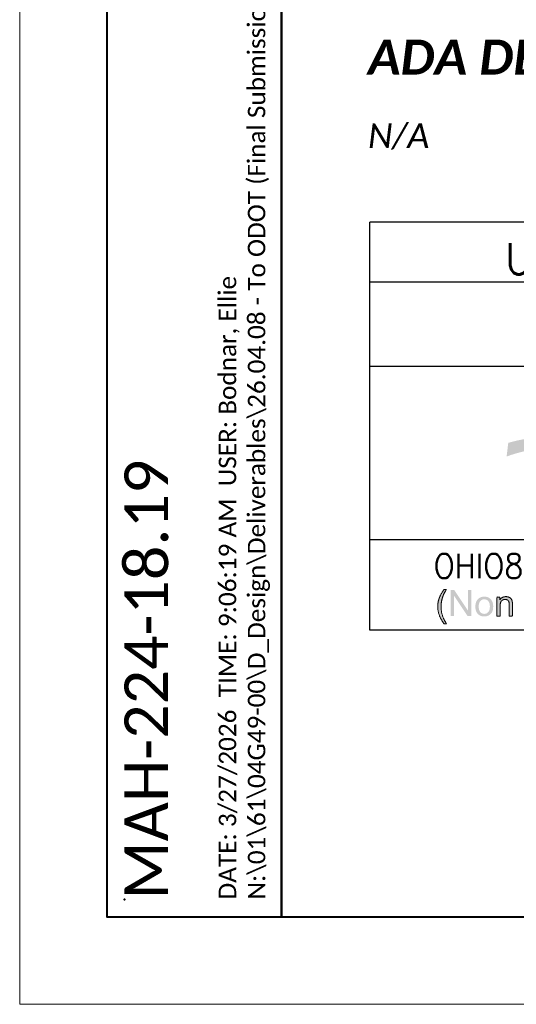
# Paper-space layout 'Title Sheet' of a CAD drawing. Header units: feet. Extents: x 0 to 34, y 0 to 22.
# Tile 1 of 47: x 0 to 2.8, y 0 to 5.6. Entities that reach past the tile are written whole.
import ezdxf
from ezdxf.enums import TextEntityAlignment as Align

# ---------------------------------------------------------------- set-up
doc = ezdxf.new("R2010")
doc.units = ezdxf.units.FT
doc.header["$MEASUREMENT"] = 0
doc.linetypes.add('DGN Style 3', pattern=[25.340844, 18.100603, -7.240241])
doc.linetypes.add('OhDOT_USTN3', pattern=[0.22, 0.165, -0.055])
for name, color, linetype in [('SH_Border', 7, 'Continuous'), ('SH_Data', 7, 'Continuous'), ('SH_Text', 7, 'Continuous')]:
    doc.layers.add(name, color=color, linetype=linetype)
doc.layers.add('SH_Cut_Line', color=7, linetype='OhDOT_USTN3', plot=False)
doc.layers.add('SH_Data (Construction)', color=7, linetype='Continuous', lineweight=0)
doc.styles.add('_Font 70 Title (0.20)', font='STANDARD.shx', dxfattribs={"height": 0.2})
doc.styles.add('Font 70-Sub Title', font='STANDARD.shx', dxfattribs={"height": 0.17})
doc.styles.add('Style-Calibri', font='calibri.ttf')
doc.styles.add('Style-Calibri IF', font='calibrii.ttf')

# ---------------------------------------------------------------- blocks, each defined once
blk = doc.blocks.new('OUPS LOGO2')
at = {"layer": 'SH_Text', "extrusion": (0, 0, -1)}
blk.add_hatch(color=7, dxfattribs=at).paths.add_polyline_path([(-0.7827, 0.9953), (-0.7921, 1.0734, 0.150228), (-1.2734, 1.067), (-1.2734, 1.0281, -0.140557)])
at = {"layer": 'SH_Text', "linetype": 'Continuous', "lineweight": 0, "extrusion": (0, 0, -1)}
h = blk.add_hatch(color=7, dxfattribs=at)
edge = h.paths.add_edge_path()
edge.add_spline(control_points=[(-0.4246, 0.037), (-0.4093, 0.0562), (-0.3988, 0.082), (-0.3882, 0.1078), (-0.3882, 0.1355), (-0.3882, 0.1599), (-0.3961, 0.1822), (-0.4053, 0.2081), (-0.4246, 0.2338)], knot_values=[0, 0, 0, 0.25, 0.25, 0.5, 0.5, 0.75, 0.75, 1, 1, 1], degree=2, periodic=0)
edge.add_line((-0.4246, 0.2338), (-0.4378, 0.2338))
edge.add_spline(control_points=[(-0.4378, 0.2338), (-0.4254, 0.2125), (-0.4214, 0.2034), (-0.4152, 0.1892), (-0.4116, 0.1739), (-0.4072, 0.1547), (-0.4072, 0.1354), (-0.4072, 0.0861), (-0.4378, 0.037)], knot_values=[0, 0, 0, 0.25, 0.25, 0.5, 0.5, 0.75, 0.75, 1, 1, 1], degree=2, periodic=0)
edge.add_line((-0.4378, 0.037), (-0.4246, 0.037))
blk.add_hatch(color=7, dxfattribs=at).paths.add_polyline_path([(-0.5797, 0.0811), (-0.5797, 0.2313), (-0.5607, 0.2313), (-0.5607, 0.1134), (-0.4817, 0.2313), (-0.4614, 0.2313), (-0.4614, 0.0811), (-0.4804, 0.0811), (-0.4804, 0.1991), (-0.5594, 0.0811)])
h = blk.add_hatch(color=7, dxfattribs=at)
edge = h.paths.add_edge_path()
edge.add_spline(control_points=[(-0.6038, 0.1355), (-0.6038, 0.1658), (-0.6206, 0.1803), (-0.6347, 0.1924), (-0.6548, 0.1924), (-0.6772, 0.1924), (-0.6915, 0.1777), (-0.7057, 0.163), (-0.7057, 0.1371), (-0.7057, 0.1161), (-0.6994, 0.1041), (-0.6931, 0.092), (-0.6811, 0.0854), (-0.669, 0.0787), (-0.6548, 0.0787), (-0.632, 0.0787), (-0.6179, 0.0934), (-0.6038, 0.108), (-0.6038, 0.1355)], knot_values=[0, 0, 0, 0.111111, 0.111111, 0.222222, 0.222222, 0.333333, 0.333333, 0.444444, 0.444444, 0.555556, 0.555556, 0.666667, 0.666667, 0.777778, 0.777778, 0.888889, 0.888889, 1, 1, 1], degree=2, periodic=0)
edge = h.paths.add_edge_path(flags=16)
edge.add_spline(control_points=[(-0.6228, 0.1355), (-0.6228, 0.1146), (-0.6319, 0.1042), (-0.641, 0.0938), (-0.6548, 0.0938), (-0.6685, 0.0938), (-0.6776, 0.1043), (-0.6867, 0.1147), (-0.6867, 0.1362), (-0.6867, 0.1563), (-0.6776, 0.1667), (-0.6684, 0.1772), (-0.6548, 0.1772), (-0.641, 0.1772), (-0.6319, 0.1668), (-0.6228, 0.1565), (-0.6228, 0.1355)], knot_values=[0, 0, 0, 0.125, 0.125, 0.25, 0.25, 0.375, 0.375, 0.5, 0.5, 0.625, 0.625, 0.75, 0.75, 0.875, 0.875, 1, 1, 1], degree=2, periodic=0)
h = blk.add_hatch(color=7, dxfattribs=at)
edge = h.paths.add_edge_path()
edge.add_line((-0.7273, 0.0811), (-0.7273, 0.19))
edge.add_line((-0.7273, 0.19), (-0.7439, 0.19))
edge.add_line((-0.7439, 0.19), (-0.7439, 0.1745))
edge.add_spline(control_points=[(-0.7439, 0.1745), (-0.7559, 0.1924), (-0.7785, 0.1924), (-0.7883, 0.1924), (-0.7966, 0.1888), (-0.8048, 0.1853), (-0.8089, 0.1796), (-0.813, 0.1738), (-0.8147, 0.1659), (-0.8157, 0.1608), (-0.8157, 0.148)], knot_values=[0, 0, 0, 0.2, 0.2, 0.4, 0.4, 0.6, 0.6, 0.8, 0.8, 1, 1, 1], degree=2, periodic=0)
edge.add_line((-0.8157, 0.148), (-0.8157, 0.0811))
edge.add_line((-0.8157, 0.0811), (-0.7973, 0.0811))
edge.add_line((-0.7973, 0.0811), (-0.7973, 0.1473))
edge.add_spline(control_points=[(-0.7973, 0.1473), (-0.7973, 0.1585), (-0.7951, 0.1641), (-0.7929, 0.1697), (-0.7875, 0.173), (-0.782, 0.1763), (-0.7746, 0.1763), (-0.7628, 0.1763), (-0.7543, 0.1689), (-0.7458, 0.1614), (-0.7458, 0.1405)], knot_values=[0, 0, 0, 0.2, 0.2, 0.4, 0.4, 0.6, 0.6, 0.8, 0.8, 1, 1, 1], degree=2, periodic=0)
edge.add_line((-0.7458, 0.1405), (-0.7458, 0.0811))
edge.add_line((-0.7458, 0.0811), (-0.7273, 0.0811))
at = {"layer": 'SH_Data', "lineweight": 30}
for p, q in [((0, 0), (0, 2.3375)), ((4.25, 2.3375), (0, 2.3375)), ((0, 1.9959), (4.25, 1.9959)), ((0, 1.5125), (4.25, 1.5125)), ((4.25, 0.5179), (0, 0.5179)), ((4.25, 0), (0, 0))]:
    blk.add_line(p, q, dxfattribs=at)
at = {"layer": 'SH_Text', "color": 7, "linetype": 'Continuous', "lineweight": 0}
for points, knots in [([(0.4246, 0.037), (0.4093, 0.0562), (0.3988, 0.082), (0.3882, 0.1078), (0.3882, 0.1355), (0.3882, 0.1599), (0.3961, 0.1822), (0.4053, 0.2081), (0.4246, 0.2338), (0.4312, 0.2338), (0.4378, 0.2338), (0.4254, 0.2125), (0.4214, 0.2034), (0.4152, 0.1892), (0.4116, 0.1739), (0.4072, 0.1547), (0.4072, 0.1354), (0.4072, 0.0861), (0.4378, 0.037), (0.4312, 0.037), (0.4246, 0.037)], [0, 0, 0, 0.0625, 0.0625, 0.125, 0.125, 0.1875, 0.1875, 0.25, 0.25, 0.5, 0.5, 0.5625, 0.5625, 0.625, 0.625, 0.6875, 0.6875, 0.75, 0.75, 1, 1, 1]), ([(0.7273, 0.0811), (0.7273, 0.1355), (0.7273, 0.19), (0.7356, 0.19), (0.7439, 0.19), (0.7439, 0.1822), (0.7439, 0.1745), (0.7559, 0.1924), (0.7785, 0.1924), (0.7883, 0.1924), (0.7966, 0.1888), (0.8048, 0.1853), (0.8089, 0.1796), (0.813, 0.1738), (0.8147, 0.1659), (0.8157, 0.1608), (0.8157, 0.148), (0.8157, 0.1146), (0.8157, 0.0811), (0.8065, 0.0811), (0.7973, 0.0811), (0.7973, 0.1142), (0.7973, 0.1473), (0.7973, 0.1585), (0.7951, 0.1641), (0.7929, 0.1697), (0.7875, 0.173), (0.782, 0.1763), (0.7746, 0.1763), (0.7628, 0.1763), (0.7543, 0.1689), (0.7458, 0.1614), (0.7458, 0.1405), (0.7458, 0.1108), (0.7458, 0.0811), (0.7365, 0.0811), (0.7273, 0.0811)], [0, 0, 0, 0.066667, 0.066667, 0.133333, 0.133333, 0.2, 0.2, 0.24, 0.24, 0.28, 0.28, 0.32, 0.32, 0.36, 0.36, 0.4, 0.4, 0.466667, 0.466667, 0.533333, 0.533333, 0.6, 0.6, 0.64, 0.64, 0.68, 0.68, 0.72, 0.72, 0.76, 0.76, 0.8, 0.8, 0.9, 0.9, 1, 1, 1])]:
    blk.add_open_spline(points, degree=2, knots=knots, dxfattribs=at)
at = {"layer": 'SH_Text', "lineweight": 40, "style": 'Font 70-Sub Title'}
blk.add_text('OHIO811, 8-1-1, or 1-800-362-2764', height=0.14, dxfattribs=at).set_placement((2.125, 0.3678), align=Align.MIDDLE_CENTER)
at = {"layer": 'SH_Text', "insert": (2.125, 2.1279), "char_height": 0.18, "attachment_point": 5, "line_spacing_factor": 1.266667, "style": '_Font 70 Title (0.20)'}
blk.add_mtext('UNDERGROUND UTILITIES', dxfattribs=at)

psp = doc.layouts.new('Title Sheet')

# ---------------------------------------------------------------- linework, layer by layer
at = {"layer": 'SH_Border', "color": 7, "linetype": 'Continuous', "lineweight": 40, "flags": 128}
for points in [[(0.5, 21.5), (1.5, 21.5), (1.5, 0.5), (0.5, 0.5)], [(1.5, 21.5), (33.5, 21.5), (33.5, 0.5), (1.5, 0.5)]]:
    psp.add_lwpolyline(points, close=True, dxfattribs=at)
at = {"layer": 'SH_Cut_Line', "color": 7, "linetype": 'DGN Style 3', "lineweight": 0, "flags": 128}
psp.add_lwpolyline([(0, 0), (34, 0), (34, 22), (0, 22)], close=True, dxfattribs=at)
at = {"layer": 'SH_Data (Construction)', "lineweight": 40}
psp.add_point((0.6, 0.6), dxfattribs=at)

# ---------------------------------------------------------------- block references
at = {"layer": 'SH_Text', "color": 7}
psp.add_blockref('OUPS LOGO2', (2.0058, 2.1428), dxfattribs=at)

# ---------------------------------------------------------------- texts
at = {"layer": 'SH_Border', "color": 7, "linetype": 'Continuous', "lineweight": 0, "insert": (1.4333, 0.6), "char_height": 0.1, "attachment_point": 7, "rotation": 90, "line_spacing_factor": 0.696338, "style": 'Style-Calibri'}
psp.add_mtext('\\pxsm1;DATE: 3/27/2026  TIME: 9:06:19 AM  USER: Bodnar, Ellie\\PN:\\\\01\\\\61\\\\04G49-00\\\\D_Design\\\\Deliverables\\\\26.04.08 - To ODOT (Final Submission)\\\\124391_MAH-224-18.19 Part 2_Files\\\\Sheet Sets\\\\115790_GT001.dwg', dxfattribs=at)
at = {"layer": 'SH_Data', "color": 7, "linetype": 'Continuous', "lineweight": 0, "insert": (0.6, 0.6), "char_height": 0.25, "attachment_point": 1, "rotation": 90, "line_spacing_factor": 0.6, "style": 'Style-Calibri'}
psp.add_mtext('MAH-224-18.19', dxfattribs=at)
at = {"layer": 'SH_Text', "color": 7, "lineweight": 0, "style": 'Style-Calibri IF'}
psp.add_text('N/A', height=0.14, dxfattribs=at).set_placement((1.9944, 5.0456), align=Align.TOP_LEFT)
at = {"layer": 'SH_Text', "insert": (1.9944, 5.5256), "char_height": 0.2, "width": 3.755481, "attachment_point": 1, "style": 'Style-Calibri IF'}
psp.add_mtext('{\\fCalibri|b1|i1|c0|p39;ADA DESIGN WAIVERS}', dxfattribs=at)

doc.saveas('drawing.dxf')
